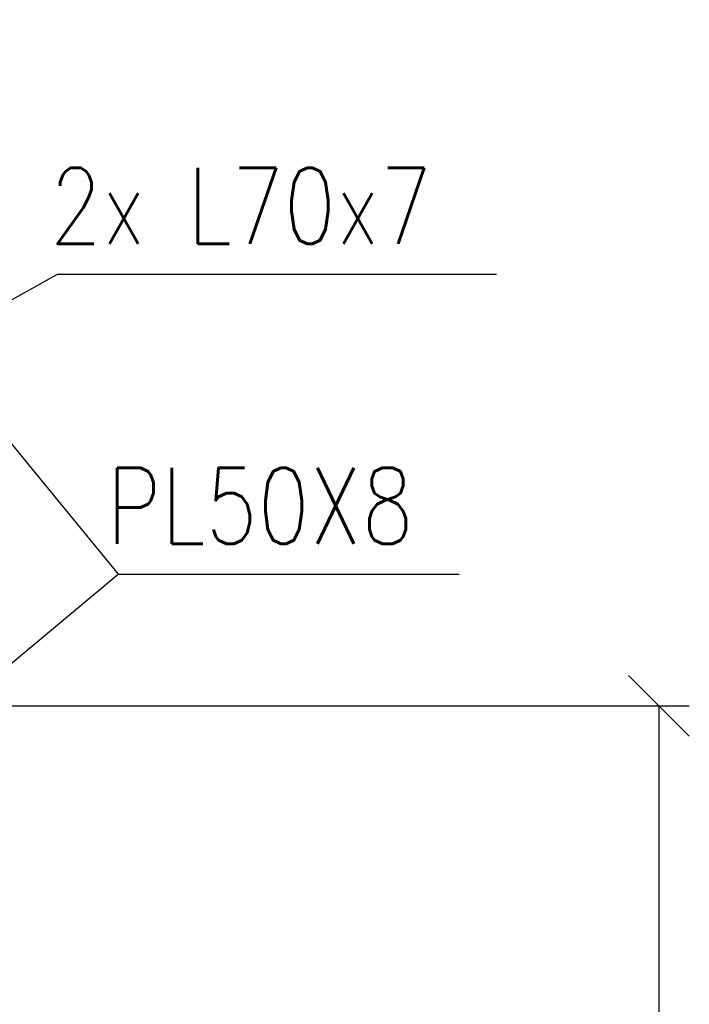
# Paper-space layout 'Layout1' of a CAD drawing. Extents: x -2 to 1033, y -36 to 596.
# Tile 63 of 256: x 309 to 331, y 249 to 282. Entities that reach past the tile are written whole.
import ezdxf

# ---------------------------------------------------------------- set-up
doc = ezdxf.new("R2010")
doc.units = 0
doc.layers.get('0').update_dxf_attribs({"linetype": 'CONTINUOUS'})
doc.layers.get('DEFPOINTS').update_dxf_attribs({"color": 132, "linetype": 'CONTINUOUS'})
doc.layers.add('SS_KOTY', color=3, linetype='CONTINUOUS', lineweight=25)
doc.layers.add('SS_POPIS_PROFILU', color=13, linetype='CONTINUOUS', lineweight=25)
doc.styles.add('ROMANS', font='romans.shx', dxfattribs={"width": 0.8})
doc.styles.add('romans.shx', font='romans.shx', dxfattribs={"height": 5})
doc.dimstyles.new('A-1_(2.5)_50AS', dxfattribs={"dimtxt": 2.5, "dimasz": 2, "dimexe": 1, "dimexo": 2, "dimgap": 0, "dimtad": 0, "dimdec": 1, "dimlfac": 50, "dimrnd": 1, "dimtxsty": 'ROMANS', "dimblk1": 'OBLIQUE', "dimblk2": 'OBLIQUE', "dimsah": 1, "dimcen": 2, "dimclrd": 256, "dimclre": 256, "dimclrt": 256, "dimadec": 1, "dimazin": 2, "dimtfac": 0.714286, "dimtdec": 1, "dimtmove": 0, "dimatfit": 3, "dimldrblk": 'OPEN', "dimfxl": 1, "dimtvp": 1.142857, "dimtfill": 1, "dimtolj": 1, "dimlwd": -1, "dimlwe": -1, "dimarcsym": 0})

# ---------------------------------------------------------------- blocks, each defined once
blk = doc.blocks.new('_Oblique')
at = {"color": 0, "linetype": 'ByBlock', "lineweight": -2}
blk.add_line((-0.5, -0.5), (0.5, 0.5), dxfattribs=at)
blk = doc.blocks.new('*D16')
at = {"layer": 'DEFPOINTS', "color": 0, "transparency": 16777216}
for p in [(288.614, 258.993), (288.614, 174.993), (329.957, 174.993)]:
    blk.add_point(p, dxfattribs=at)
at = {"layer": 'SS_KOTY', "transparency": 16777216}
for p, q in [((290.614, 258.993), (330.957, 258.993)), ((329.957, 258.993), (329.957, 174.993)), ((290.614, 174.993), (330.957, 174.993))]:
    blk.add_line(p, q, dxfattribs=at)
at = {"layer": 'SS_KOTY', "transparency": 16777216, "xscale": 2, "yscale": 2, "zscale": 2}
for p, rotation in [((329.957, 258.993), 90), ((329.957, 174.993), 270)]:
    blk.add_blockref('_Oblique', p, dxfattribs=dict(at, rotation=rotation))
at = {"layer": 'SS_KOTY', "transparency": 16777216, "insert": (327.1, 216.993), "char_height": 2.5, "attachment_point": 5, "rotation": 90, "style": 'ROMANS', "bg_fill": 3, "box_fill_scale": 1.1, "bg_fill_color": 256, "bg_fill_true_color": 13158600, "bg_fill_transparency": 0}
blk.add_mtext('\\A1;4200', dxfattribs=at)
blk = doc.blocks.new('_OPEN')
at = {"color": 0, "linetype": 'ByBlock'}
for p, q in [((-1, 0.167), (0, 0)), ((0, 0), (-1, -0.167)), ((0, 0), (-1, 0))]:
    blk.add_line(p, q, dxfattribs=at)

psp = doc.layouts.get("Layout1")

# ---------------------------------------------------------------- linework, layer by layer
at = {"layer": 'SS_POPIS_PROFILU', "color": 13}
psp.add_lwpolyline([(297.1521, 281.593), (312.1317, 263.3302), (323.3698, 263.3302)], dxfattribs=at)

# ---------------------------------------------------------------- texts
at = {"layer": 'SS_POPIS_PROFILU', "color": 13, "style": 'romans.shx', "width": 0.8}
for s, p in [('2x L70x7', (309.8771, 274.2123)), ('PL50X8', (311.7546, 264.3302)), ('PL50X8', (311.7546, 264.3302))]:
    psp.add_text(s, height=2.5, dxfattribs=at).set_placement(p)

# ---------------------------------------------------------------- dimensions: what is measured, and where the dimension line sits
at = {"layer": 'SS_KOTY'}
dim = psp.add_linear_dim(base=(329.9571, 174.993), p1=(288.6145, 258.993), p2=(288.6145, 174.993), angle=90, dimstyle='A-1_(2.5)_50AS', dxfattribs=at)
dim.commit()
dim.dimension.update_dxf_attribs({"geometry": '*D16', "text_midpoint": (327.1, 216.993)})

# ---------------------------------------------------------------- next in the draw order: linework, layer by layer
at = {"layer": 'SS_POPIS_PROFILU', "color": 13}
for points in [[(284.4145, 258.853), (310.1307, 273.2123), (324.6069, 273.2123)], [(296.9811, 250.693), (312.1317, 263.3302), (323.3698, 263.3302)]]:
    psp.add_lwpolyline(points, dxfattribs=at)

doc.saveas('drawing.dxf')
